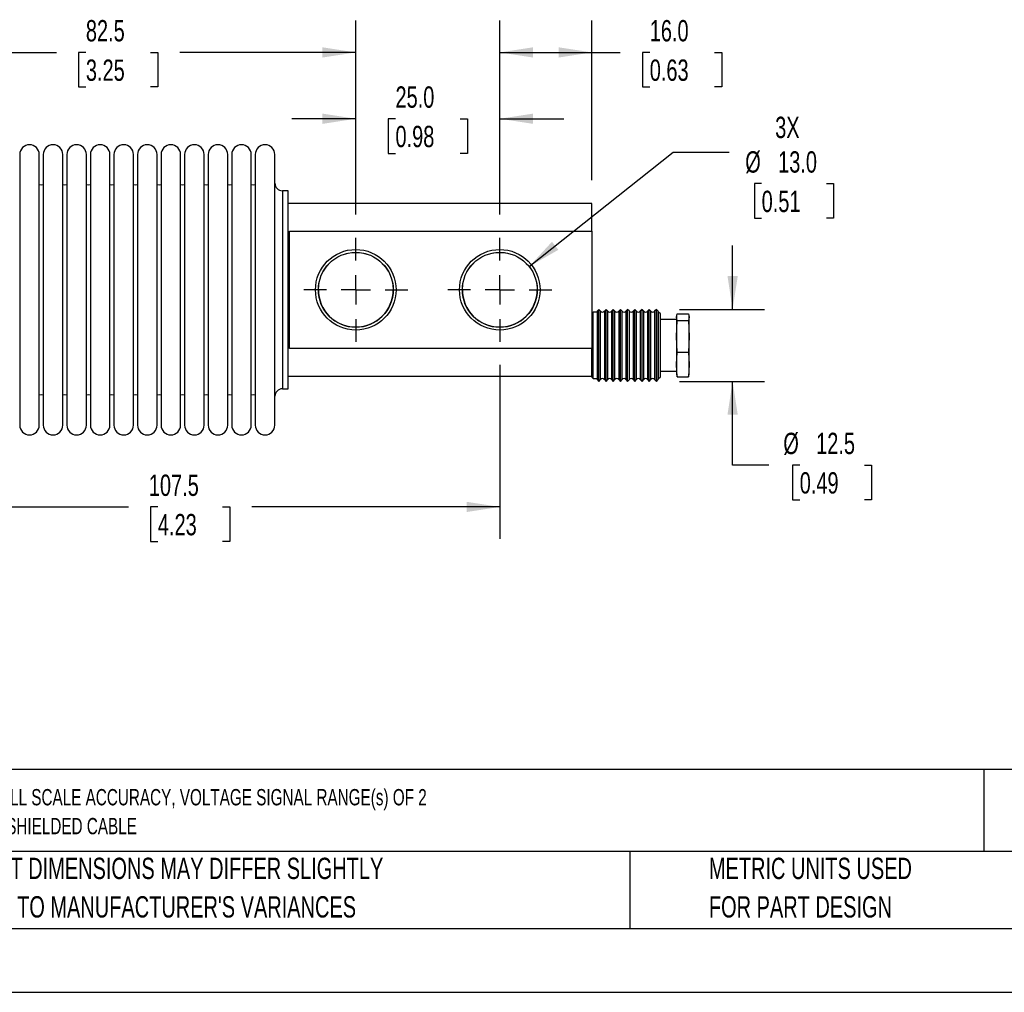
# Model space of a CAD drawing. Header units: millimetres. Extents: x 0 to 489, y 0 to 378.
# Tile 2 of 5: x 105 to 276, y 0 to 169. Entities that reach past the tile are written whole.
import ezdxf

# ---------------------------------------------------------------- set-up
doc = ezdxf.new("R2010")
doc.units = ezdxf.units.MM
doc.header["$LTSCALE"] = 1.75
doc.linetypes.add('CENTERX2', pattern=[20.32, 12.7, -2.54, 2.54, -2.54])
doc.layers.add('CENTER', color=40, linetype='CENTERX2')
doc.layers.add('DIMENSIONS', color=140, linetype='Continuous', lineweight=25)
doc.layers.add('TEXT', color=140, linetype='Continuous', lineweight=25)
doc.styles.add('SLDTEXTSTYLE0', font='TXT', dxfattribs={"width": 0.7})
doc.dimstyles.new('SLDDIMSTYLE0', dxfattribs={"dimtxt": 3.776514, "dimasz": 5.7785, "dimexe": 0, "dimexo": 0.0625, "dimgap": 0.944128, "dimtad": 0, "dimtih": 1, "dimtoh": 1, "dimdec": 1, "dimrnd": 1e-09, "dimzin": 4, "dimdsep": 46, "dimtxsty": 'SLDTEXTSTYLE0', "dimsah": 1, "dimcen": 0, "dimadec": 0, "dimazin": 1, "dimtfac": 1, "dimtdec": 1, "dimtofl": 0, "dimtmove": 0, "dimatfit": 3, "dimfxl": 0, "dimfrac": 2, "dimtolj": 1, "dimtzin": 12, "dimarcsym": 0})
doc.dimstyles.new('SLDDIMSTYLE1', dxfattribs={"dimtxt": 3.776514, "dimasz": 5.7785, "dimexe": 0, "dimexo": 0.0625, "dimgap": 0.944128, "dimtad": 0, "dimtih": 1, "dimtoh": 1, "dimdec": 1, "dimrnd": 1e-09, "dimzin": 4, "dimdsep": 46, "dimtxsty": 'SLDTEXTSTYLE0', "dimsah": 1, "dimcen": 0.09, "dimadec": 0, "dimazin": 1, "dimtfac": 1, "dimtdec": 1, "dimtofl": 0, "dimtmove": 0, "dimatfit": 3, "dimfxl": 0, "dimfrac": 2, "dimtolj": 1, "dimtzin": 12, "dimarcsym": 0})
doc.dimstyles.new('SLDDIMSTYLE2', dxfattribs={"dimtxt": 3.776514, "dimasz": 5.7785, "dimexe": 0, "dimexo": 0.0625, "dimgap": 0.944128, "dimtad": 0, "dimtih": 1, "dimtoh": 1, "dimdec": 1, "dimrnd": 1e-09, "dimzin": 4, "dimdsep": 46, "dimtxsty": 'SLDTEXTSTYLE0', "dimsah": 1, "dimcen": 0.09, "dimadec": 0, "dimazin": 1, "dimtfac": 1, "dimtdec": 1, "dimtmove": 0, "dimatfit": 0, "dimfxl": 0, "dimfrac": 2, "dimtolj": 1, "dimtzin": 12, "dimarcsym": 0})
doc.dimstyles.new('SLDDIMSTYLE3', dxfattribs={"dimtxt": 3.776514, "dimasz": 5.7785, "dimexe": 0, "dimexo": 0.0625, "dimgap": 0.944128, "dimtad": 0, "dimtih": 1, "dimtoh": 1, "dimdec": 1, "dimrnd": 1e-09, "dimzin": 12, "dimdsep": 46, "dimtxsty": 'SLDTEXTSTYLE0', "dimsah": 1, "dimcen": 0.09, "dimadec": 0, "dimazin": 3, "dimtfac": 1, "dimtdec": 1, "dimtofl": 0, "dimtmove": 0, "dimatfit": 3, "dimfxl": 0, "dimfrac": 2, "dimtolj": 1, "dimtzin": 12, "dimarcsym": 0})
doc.dimstyles.new('SLDDIMSTYLE4', dxfattribs={"dimtxt": 3.776514, "dimasz": 5.7785, "dimexe": 0, "dimexo": 0.0625, "dimgap": 0.944128, "dimtad": 0, "dimtih": 1, "dimtoh": 1, "dimdec": 1, "dimrnd": 1e-09, "dimzin": 12, "dimdsep": 46, "dimtxsty": 'SLDTEXTSTYLE0', "dimsah": 1, "dimcen": 0.09, "dimadec": 0, "dimazin": 3, "dimtfac": 1, "dimtdec": 1, "dimtmove": 0, "dimatfit": 0, "dimfxl": 0, "dimfrac": 2, "dimtolj": 1, "dimtzin": 12, "dimarcsym": 0})

# ---------------------------------------------------------------- blocks, each defined once
blk = doc.blocks.new('SW_NOTE_0')
at = {"layer": 'TEXT', "color": 0, "linetype": 'CENTERX2', "lineweight": 18, "attachment_point": 1, "style": 'SLDTEXTSTYLE0'}
for s, insert, char_height in [('LAUMAS BENDING BEAM LOAD CELL, 330 LB/150 KG, +/- 0.017% OF FULL SCALE ACCURACY, VOLTAGE SIGNAL RANGE(s) OF 2', (0, 3.65), 2.83239), ('MV/V, 3-15 VDC, STAINLESS STEEL, IP68, 9.8FT/3M INTEGRAL 4-WIRE SHIELDED CABLE', (0, -1.37), 2.8324)]:
    blk.add_mtext(s, dxfattribs=dict(at, insert=insert, char_height=char_height))
blk = doc.blocks.new('SW_NOTE_0_3')
at = {"layer": 'TEXT', "color": 0, "linetype": 'CENTERX2', "lineweight": 18, "char_height": 3.7042, "attachment_point": 1, "style": 'SLDTEXTSTYLE0'}
for s, insert in [('PART DIMENSIONS MAY DIFFER SLIGHTLY', (0, 4.77)), ("DUE TO MANUFACTURER'S VARIANCES", (0, -1.91))]:
    blk.add_mtext(s, dxfattribs=dict(at, insert=insert))
blk = doc.blocks.new('SW_NOTE_0_6')
at = {"layer": 'TEXT', "color": 0, "linetype": 'CENTERX2', "lineweight": 18, "char_height": 3.7042, "attachment_point": 1, "style": 'SLDTEXTSTYLE0'}
for s, insert in [('METRIC UNITS USED', (0, 4.77)), ('FOR PART DESIGN', (0, -1.91))]:
    blk.add_mtext(s, dxfattribs=dict(at, insert=insert))
blk = doc.blocks.new('_D')
at = {"layer": 'DIMENSIONS'}
for p, q in [((193.63, 126.06), (218.65, 145.94)), ((218.65, 145.94), (228.37, 145.94)), ((234, 140.46), (232.74, 140.46)), ((232.74, 140.46), (232.74, 134.46)), ((245.23, 140.46), (246.49, 140.46)), ((246.49, 140.46), (246.49, 134.46)), ((232.74, 134.46), (234, 134.46)), ((246.49, 134.46), (245.23, 134.46))]:
    blk.add_line(p, q, dxfattribs=at)
blk.add_solid([(193.63, 126.06), (198.71, 128.96), (197.6, 130.36)], dxfattribs=at)
at = {"layer": 'DIMENSIONS', "char_height": 3.704, "attachment_point": 1, "style": 'SLDTEXTSTYLE0'}
for s, insert in [('3X', (236.35, 152.08)), ('%%c', (231.15, 146.08)), ('13.0', (236.86, 146.08)), ('0.51', (234, 139.23))]:
    blk.add_mtext(s, dxfattribs=dict(at, insert=insert))
blk = doc.blocks.new('_D_1')
at = {"layer": 'DIMENSIONS'}
for p, q in [((188.54, 135.09), (188.54, 168.81)), ((204.54, 141.05), (204.54, 168.81)), ((188.54, 163.25), (204.54, 163.25)), ((204.54, 163.25), (209.46, 163.25)), ((214.57, 163.25), (213.31, 163.25)), ((213.31, 163.25), (213.31, 157.25)), ((225.8, 163.25), (227.06, 163.25)), ((227.06, 163.25), (227.06, 157.25)), ((213.31, 157.25), (214.57, 157.25)), ((227.06, 157.25), (225.8, 157.25))]:
    blk.add_line(p, q, dxfattribs=at)
for points in [[(188.54, 163.25), (194.32, 162.36), (194.32, 164.14)], [(204.54, 163.25), (198.76, 164.14), (198.76, 162.36)]]:
    blk.add_solid(points, dxfattribs=at)
at = {"layer": 'DIMENSIONS', "char_height": 3.704, "attachment_point": 1, "style": 'SLDTEXTSTYLE0'}
for s, insert in [('16.0', (214.57, 168.87)), ('0.63', (214.57, 162.02))]:
    blk.add_mtext(s, dxfattribs=dict(at, insert=insert))
blk = doc.blocks.new('_D_2')
at = {"layer": 'DIMENSIONS'}
for p, q in [((163.54, 135.09), (163.54, 157.28)), ((188.54, 135.09), (188.54, 157.28)), ((163.54, 151.73), (152.43, 151.73)), ((170.43, 151.73), (169.16, 151.73)), ((169.16, 151.73), (169.16, 145.72)), ((181.65, 151.73), (182.92, 151.73)), ((182.92, 151.73), (182.92, 145.72)), ((188.54, 151.73), (199.65, 151.73)), ((169.16, 145.72), (170.43, 145.72)), ((182.92, 145.72), (181.65, 145.72))]:
    blk.add_line(p, q, dxfattribs=at)
for points in [[(163.54, 151.73), (157.76, 152.62), (157.76, 150.84)], [(188.54, 151.73), (194.32, 150.84), (194.32, 152.62)]]:
    blk.add_solid(points, dxfattribs=at)
at = {"layer": 'DIMENSIONS', "char_height": 3.704, "attachment_point": 1, "style": 'SLDTEXTSTYLE0'}
for s, insert in [('25.0', (170.43, 157.35)), ('0.98', (170.43, 150.5))]:
    blk.add_mtext(s, dxfattribs=dict(at, insert=insert))
blk = doc.blocks.new('_D_4')
at = {"layer": 'DIMENSIONS'}
for p, q in [((81.04, 134.35), (81.04, 168.81)), ((163.54, 135.09), (163.54, 168.81)), ((81.04, 163.25), (111.56, 163.25)), ((116.68, 163.25), (115.41, 163.25)), ((115.41, 163.25), (115.41, 157.25)), ((127.9, 163.25), (129.17, 163.25)), ((129.17, 163.25), (129.17, 157.25)), ((163.54, 163.25), (133.02, 163.25)), ((115.41, 157.25), (116.68, 157.25)), ((129.17, 157.25), (127.9, 157.25))]:
    blk.add_line(p, q, dxfattribs=at)
for points in [[(81.04, 163.25), (86.82, 162.36), (86.82, 164.14)], [(163.54, 163.25), (157.76, 164.14), (157.76, 162.36)]]:
    blk.add_solid(points, dxfattribs=at)
at = {"layer": 'DIMENSIONS', "char_height": 3.704, "attachment_point": 1, "style": 'SLDTEXTSTYLE0'}
for s, insert in [('82.5', (116.68, 168.87)), ('3.25', (116.68, 162.02))]:
    blk.add_mtext(s, dxfattribs=dict(at, insert=insert))
blk = doc.blocks.new('_D_5')
at = {"layer": 'DIMENSIONS'}
for p, q in [((81.04, 108.22), (81.04, 78.76)), ((188.54, 108.96), (188.54, 78.76)), ((81.04, 84.31), (124.06, 84.31)), ((129.18, 84.31), (127.91, 84.31)), ((127.91, 84.31), (127.91, 78.31)), ((140.4, 84.31), (141.67, 84.31)), ((141.67, 84.31), (141.67, 78.31)), ((188.54, 84.31), (145.52, 84.31)), ((127.91, 78.31), (129.18, 78.31)), ((141.67, 78.31), (140.4, 78.31))]:
    blk.add_line(p, q, dxfattribs=at)
for points in [[(81.04, 84.31), (86.82, 83.42), (86.82, 85.2)], [(188.54, 84.31), (182.76, 85.2), (182.76, 83.42)]]:
    blk.add_solid(points, dxfattribs=at)
at = {"layer": 'DIMENSIONS', "char_height": 3.704, "attachment_point": 1, "style": 'SLDTEXTSTYLE0'}
for s, insert in [('107.5', (127.61, 89.93)), ('4.23', (129.18, 83.09))]:
    blk.add_mtext(s, dxfattribs=dict(at, insert=insert))
blk = doc.blocks.new('_D_8')
at = {"layer": 'DIMENSIONS'}
for p, q in [((228.96, 118.62), (228.96, 129.74)), ((219.75, 118.62), (234.52, 118.62)), ((219.75, 106.12), (234.52, 106.12)), ((228.96, 91.57), (228.96, 106.12)), ((235.22, 91.57), (228.96, 91.57)), ((240.61, 91.57), (239.34, 91.57)), ((239.34, 91.57), (239.34, 85.56)), ((251.83, 91.57), (253.1, 91.57)), ((253.1, 91.57), (253.1, 85.56)), ((239.34, 85.56), (240.61, 85.56)), ((253.1, 85.56), (251.83, 85.56))]:
    blk.add_line(p, q, dxfattribs=at)
for points in [[(228.96, 118.62), (229.85, 124.4), (228.07, 124.4)], [(228.96, 106.12), (228.07, 100.35), (229.85, 100.35)]]:
    blk.add_solid(points, dxfattribs=at)
at = {"layer": 'DIMENSIONS', "char_height": 3.704, "attachment_point": 1, "style": 'SLDTEXTSTYLE0'}
for s, insert in [('%%c', (237.76, 97.19)), ('12.5', (243.46, 97.19)), ('0.49', (240.61, 90.34))]:
    blk.add_mtext(s, dxfattribs=dict(at, insert=insert))
blk = doc.blocks.new('SW_CENTERMARKSYMBOL_1')
at = {"layer": 'CENTER', "color": 0}
for p, q in [((0, 5.08), (0, 9.04)), ((0, 0), (0, 2.54)), ((-5.08, 0), (-9.04, 0)), ((0, 0), (-2.54, 0)), ((0, 0), (0, -2.54)), ((0, 0), (2.54, 0)), ((5.08, 0), (9.04, 0)), ((0, -5.08), (0, -9.04))]:
    blk.add_line(p, q, dxfattribs=at)
blk = doc.blocks.new('SW_CENTERMARKSYMBOL_2')
at = {"layer": 'CENTER', "color": 0}
for p, q in [((0, 5.08), (0, 9.04)), ((0, 0), (0, 2.54)), ((-5.08, 0), (-9.04, 0)), ((0, 0), (-2.54, 0)), ((0, 0), (0, -2.54)), ((0, 0), (2.54, 0)), ((5.08, 0), (9.04, 0)), ((0, -5.08), (0, -9.04))]:
    blk.add_line(p, q, dxfattribs=at)

msp = doc.modelspace()

# ---------------------------------------------------------------- linework, layer by layer
for p, q in [((151.79, 139.22), (150.79, 139.22)), ((204.54, 137.02), (151.79, 137.02)), ((204.54, 132.22), (204.54, 137.02)), ((152.04, 132.22), (204.54, 132.22)), ((204.54, 132.22), (204.54, 111.82)), ((204.74, 118.12), (204.54, 117.92)), ((205.44, 118.12), (204.74, 118.12)), ((204.74, 111.19), (204.74, 118.12)), ((205.74, 118.62), (205.44, 118.32)), ((205.44, 118.32), (205.44, 106.42)), ((206.04, 118.32), (205.74, 118.62)), ((205.74, 111.09), (205.74, 118.62)), ((206.04, 106.42), (206.04, 118.32)), ((206.99, 118.62), (206.69, 118.32)), ((206.69, 118.32), (206.69, 106.42)), ((207.29, 118.32), (206.99, 118.62)), ((206.99, 111.09), (206.99, 118.62)), ((207.29, 106.42), (207.29, 118.32)), ((208.24, 118.62), (207.94, 118.32)), ((207.94, 118.32), (207.94, 106.42)), ((208.54, 118.32), (208.24, 118.62)), ((208.24, 111.09), (208.24, 118.62)), ((208.54, 106.42), (208.54, 118.32)), ((209.48, 118.62), (209.18, 118.32)), ((209.18, 118.32), (209.18, 106.42)), ((209.78, 118.32), (209.48, 118.62)), ((209.48, 111.09), (209.48, 118.62)), ((209.78, 106.42), (209.78, 118.32)), ((210.73, 118.62), (210.43, 118.32)), ((210.43, 118.32), (210.43, 106.42)), ((211.03, 118.32), (210.73, 118.62)), ((210.73, 111.09), (210.73, 118.62)), ((211.03, 106.42), (211.03, 118.32)), ((211.98, 118.62), (211.68, 118.32)), ((211.68, 118.32), (211.68, 106.42)), ((212.28, 118.32), (211.98, 118.62)), ((211.98, 111.09), (211.98, 118.62)), ((212.28, 106.42), (212.28, 118.32)), ((213.23, 118.62), (212.93, 118.32)), ((212.93, 118.32), (212.93, 106.42)), ((213.53, 118.32), (213.23, 118.62)), ((213.23, 111.09), (213.23, 118.62)), ((213.53, 106.42), (213.53, 118.32)), ((214.47, 118.62), (214.17, 118.32)), ((214.17, 118.32), (214.17, 106.42)), ((214.77, 118.32), (214.47, 118.62)), ((214.47, 111.09), (214.47, 118.62)), ((214.77, 106.42), (214.77, 118.32)), ((215.72, 118.62), (215.42, 118.32)), ((215.42, 118.32), (215.42, 106.42)), ((216.02, 118.32), (215.72, 118.62)), ((215.72, 111.09), (215.72, 118.62)), ((216.02, 112.37), (216.02, 118.32)), ((216.12, 118.12), (216.02, 118.12)), ((216.42, 117.82), (216.12, 118.12)), ((216.12, 106.62), (216.12, 118.12)), ((216.42, 112.37), (216.42, 117.82)), ((219.22, 116.87), (216.42, 116.87)), ((219.22, 117.27), (219.36, 117.86)), ((219.24, 117.49), (219.22, 117.37)), ((219.22, 117.37), (219.22, 117.27)), ((219.36, 116.67), (219.22, 117.27)), ((219.22, 117.27), (219.22, 113.93)), ((219.22, 113.93), (219.36, 116.67)), ((219.36, 117.86), (221.28, 117.86)), ((219.36, 116.67), (221.28, 116.67)), ((221.42, 117.27), (221.28, 116.67)), ((221.28, 116.67), (221.42, 113.93)), ((221.42, 117.37), (221.4, 117.48)), ((221.42, 117.27), (221.42, 117.37)), ((221.42, 113.93), (221.42, 117.27)), ((219.36, 111.19), (219.22, 113.93)), ((219.22, 113.93), (219.22, 109.04)), ((221.42, 113.93), (221.28, 111.19)), ((221.42, 109.04), (221.42, 113.93)), ((204.54, 111.82), (152.04, 111.82)), ((204.54, 107.14), (204.54, 111.82)), ((204.74, 106.62), (204.74, 111.19)), ((216.02, 106.42), (216.02, 112.37)), ((216.42, 106.92), (216.42, 112.37)), ((219.22, 109.04), (219.36, 111.19)), ((219.36, 111.19), (221.28, 111.19)), ((221.28, 111.19), (221.42, 109.04)), ((205.74, 106.12), (205.74, 111.09)), ((206.99, 106.12), (206.99, 111.09)), ((208.24, 106.12), (208.24, 111.09)), ((209.48, 106.12), (209.48, 111.09)), ((210.73, 106.12), (210.73, 111.09)), ((211.98, 106.12), (211.98, 111.09)), ((213.23, 106.12), (213.23, 111.09)), ((214.47, 106.12), (214.47, 111.09)), ((215.72, 106.12), (215.72, 111.09)), ((216.42, 107.87), (219.22, 107.87)), ((219.36, 106.89), (219.22, 109.04)), ((219.22, 109.04), (219.22, 107.37)), ((221.42, 109.04), (221.28, 106.89)), ((221.42, 107.37), (221.42, 109.04)), ((151.79, 107.02), (204.54, 107.02)), ((204.54, 107.14), (204.54, 106.82)), ((204.54, 106.82), (204.74, 106.62)), ((204.74, 106.62), (205.44, 106.62)), ((205.44, 106.42), (205.74, 106.12)), ((205.74, 106.12), (206.04, 106.42)), ((206.69, 106.42), (206.99, 106.12)), ((206.99, 106.12), (207.29, 106.42)), ((207.94, 106.42), (208.24, 106.12)), ((208.24, 106.12), (208.54, 106.42)), ((209.18, 106.42), (209.48, 106.12)), ((209.48, 106.12), (209.78, 106.42)), ((210.43, 106.42), (210.73, 106.12)), ((210.73, 106.12), (211.03, 106.42)), ((211.68, 106.42), (211.98, 106.12)), ((211.98, 106.12), (212.28, 106.42)), ((212.93, 106.42), (213.23, 106.12)), ((213.23, 106.12), (213.53, 106.42)), ((214.17, 106.42), (214.47, 106.12)), ((214.47, 106.12), (214.77, 106.42)), ((215.42, 106.42), (215.72, 106.12)), ((215.72, 106.12), (216.02, 106.42)), ((216.02, 106.62), (216.12, 106.62)), ((216.12, 106.62), (216.42, 106.92)), ((219.22, 107.37), (219.24, 107.26)), ((219.27, 107.26), (219.36, 106.89)), ((219.36, 106.89), (221.28, 106.89)), ((221.28, 106.89), (221.37, 107.26)), ((221.4, 107.26), (221.42, 107.37)), ((150.79, 104.82), (151.79, 104.82))]:
    msp.add_line(p, q)
at = {"color": 7, "linetype": 'Continuous'}
msp.add_line((488.95, 0), (0, 0), dxfattribs=at)
at = {"flags": 128}
for points in [[(105.19, 145.52), (105.19, 145.46), (105.19, 145.28), (105.19, 144.99), (105.19, 144.57), (105.19, 144.04), (105.19, 143.4), (105.19, 142.65), (105.19, 141.79), (105.19, 140.84), (105.19, 139.78), (105.19, 138.64), (105.19, 137.41), (105.19, 136.11), (105.19, 134.73), (105.19, 133.29), (105.19, 131.79), (105.19, 130.24), (105.19, 128.64), (105.19, 127.02), (105.19, 125.37), (105.19, 123.7), (105.19, 122.02), (105.19, 120.35), (105.19, 118.68), (105.19, 117.03), (105.19, 115.4), (105.19, 113.81), (105.19, 112.26), (105.19, 110.76), (105.19, 109.32), (105.19, 107.94), (105.19, 106.63), (105.19, 105.41), (105.19, 104.26), (105.19, 103.21), (105.19, 102.25), (105.19, 101.4), (105.19, 100.65), (105.19, 100.01), (105.19, 99.48), (105.19, 99.06), (105.19, 98.76), (105.19, 98.58), (105.19, 98.52)], [(108.59, 98.52), (108.59, 98.58), (108.59, 98.76), (108.59, 99.06), (108.59, 99.48), (108.59, 100.01), (108.59, 100.65), (108.59, 101.4), (108.59, 102.25), (108.59, 103.21), (108.59, 104.26), (108.59, 105.41), (108.59, 106.63), (108.59, 107.94), (108.59, 109.32), (108.59, 110.76), (108.59, 112.26), (108.59, 113.81), (108.59, 115.4), (108.59, 117.03), (108.59, 118.68), (108.59, 120.35), (108.59, 122.02), (108.59, 123.7), (108.59, 125.37), (108.59, 127.02), (108.59, 128.64), (108.59, 130.24), (108.59, 131.79), (108.59, 133.29), (108.59, 134.73), (108.59, 136.11), (108.59, 137.41), (108.59, 138.64), (108.59, 139.78), (108.59, 140.84), (108.59, 141.79), (108.59, 142.65), (108.59, 143.4), (108.59, 144.04), (108.59, 144.57), (108.59, 144.99), (108.59, 145.28), (108.59, 145.46), (108.59, 145.52)], [(109.28, 145.52), (109.28, 145.46), (109.28, 145.28), (109.28, 144.99), (109.28, 144.57), (109.28, 144.04), (109.28, 143.4), (109.28, 142.65), (109.28, 141.79), (109.28, 140.84), (109.28, 139.78), (109.28, 138.64), (109.28, 137.41), (109.28, 136.11), (109.28, 134.73), (109.28, 133.29), (109.28, 131.79), (109.28, 130.24), (109.28, 128.64), (109.28, 127.02), (109.28, 125.37), (109.28, 123.7), (109.28, 122.02), (109.28, 120.35), (109.28, 118.68), (109.28, 117.03), (109.28, 115.4), (109.28, 113.81), (109.28, 112.26), (109.28, 110.76), (109.28, 109.32), (109.28, 107.94), (109.28, 106.63), (109.28, 105.41), (109.28, 104.26), (109.28, 103.21), (109.28, 102.25), (109.28, 101.4), (109.28, 100.65), (109.28, 100.01), (109.28, 99.48), (109.28, 99.06), (109.28, 98.76), (109.28, 98.58), (109.28, 98.52)], [(112.68, 98.52), (112.68, 98.58), (112.68, 98.76), (112.68, 99.06), (112.68, 99.48), (112.68, 100.01), (112.68, 100.65), (112.68, 101.4), (112.68, 102.25), (112.68, 103.21), (112.68, 104.26), (112.68, 105.41), (112.68, 106.63), (112.68, 107.94), (112.68, 109.32), (112.68, 110.76), (112.68, 112.26), (112.68, 113.81), (112.68, 115.4), (112.68, 117.03), (112.68, 118.68), (112.68, 120.35), (112.68, 122.02), (112.68, 123.7), (112.68, 125.37), (112.68, 127.02), (112.68, 128.64), (112.68, 130.24), (112.68, 131.79), (112.68, 133.29), (112.68, 134.73), (112.68, 136.11), (112.68, 137.41), (112.68, 138.64), (112.68, 139.78), (112.68, 140.84), (112.68, 141.79), (112.68, 142.65), (112.68, 143.4), (112.68, 144.04), (112.68, 144.57), (112.68, 144.99), (112.68, 145.28), (112.68, 145.46), (112.68, 145.52)], [(113.37, 145.52), (113.37, 145.46), (113.37, 145.28), (113.37, 144.99), (113.37, 144.57), (113.37, 144.04), (113.37, 143.4), (113.37, 142.65), (113.37, 141.79), (113.37, 140.84), (113.37, 139.78), (113.37, 138.64), (113.37, 137.41), (113.37, 136.11), (113.37, 134.73), (113.37, 133.29), (113.37, 131.79), (113.37, 130.24), (113.37, 128.64), (113.37, 127.02), (113.37, 125.37), (113.37, 123.7), (113.37, 122.02), (113.37, 120.35), (113.37, 118.68), (113.37, 117.03), (113.37, 115.4), (113.37, 113.81), (113.37, 112.26), (113.37, 110.76), (113.37, 109.32), (113.37, 107.94), (113.37, 106.63), (113.37, 105.41), (113.37, 104.26), (113.37, 103.21), (113.37, 102.25), (113.37, 101.4), (113.37, 100.65), (113.37, 100.01), (113.37, 99.48), (113.37, 99.06), (113.37, 98.76), (113.37, 98.58), (113.37, 98.52)], [(116.77, 98.52), (116.77, 98.58), (116.77, 98.76), (116.77, 99.06), (116.77, 99.48), (116.77, 100.01), (116.77, 100.65), (116.77, 101.4), (116.77, 102.25), (116.77, 103.21), (116.77, 104.26), (116.77, 105.41), (116.77, 106.63), (116.77, 107.94), (116.77, 109.32), (116.77, 110.76), (116.77, 112.26), (116.77, 113.81), (116.77, 115.4), (116.77, 117.03), (116.77, 118.68), (116.77, 120.35), (116.77, 122.02), (116.77, 123.7), (116.77, 125.37), (116.77, 127.02), (116.77, 128.64), (116.77, 130.24), (116.77, 131.79), (116.77, 133.29), (116.77, 134.73), (116.77, 136.11), (116.77, 137.41), (116.77, 138.64), (116.77, 139.78), (116.77, 140.84), (116.77, 141.79), (116.77, 142.65), (116.77, 143.4), (116.77, 144.04), (116.77, 144.57), (116.77, 144.99), (116.77, 145.28), (116.77, 145.46), (116.77, 145.52)], [(117.46, 145.52), (117.46, 145.46), (117.46, 145.28), (117.46, 144.99), (117.46, 144.57), (117.46, 144.04), (117.46, 143.4), (117.46, 142.65), (117.46, 141.79), (117.46, 140.84), (117.46, 139.78), (117.46, 138.64), (117.46, 137.41), (117.46, 136.11), (117.46, 134.73), (117.46, 133.29), (117.46, 131.79), (117.46, 130.24), (117.46, 128.64), (117.46, 127.02), (117.46, 125.37), (117.46, 123.7), (117.46, 122.02), (117.46, 120.35), (117.46, 118.68), (117.46, 117.03), (117.46, 115.4), (117.46, 113.81), (117.46, 112.26), (117.46, 110.76), (117.46, 109.32), (117.46, 107.94), (117.46, 106.63), (117.46, 105.41), (117.46, 104.26), (117.46, 103.21), (117.46, 102.25), (117.46, 101.4), (117.46, 100.65), (117.46, 100.01), (117.46, 99.48), (117.46, 99.06), (117.46, 98.76), (117.46, 98.58), (117.46, 98.52)], [(120.86, 98.52), (120.86, 98.58), (120.86, 98.76), (120.86, 99.06), (120.86, 99.48), (120.86, 100.01), (120.86, 100.65), (120.86, 101.4), (120.86, 102.25), (120.86, 103.21), (120.86, 104.26), (120.86, 105.41), (120.86, 106.63), (120.86, 107.94), (120.86, 109.32), (120.86, 110.76), (120.86, 112.26), (120.86, 113.81), (120.86, 115.4), (120.86, 117.03), (120.86, 118.68), (120.86, 120.35), (120.86, 122.02), (120.86, 123.7), (120.86, 125.37), (120.86, 127.02), (120.86, 128.64), (120.86, 130.24), (120.86, 131.79), (120.86, 133.29), (120.86, 134.73), (120.86, 136.11), (120.86, 137.41), (120.86, 138.64), (120.86, 139.78), (120.86, 140.84), (120.86, 141.79), (120.86, 142.65), (120.86, 143.4), (120.86, 144.04), (120.86, 144.57), (120.86, 144.99), (120.86, 145.28), (120.86, 145.46), (120.86, 145.52)], [(121.55, 145.52), (121.55, 145.46), (121.55, 145.28), (121.55, 144.99), (121.55, 144.57), (121.55, 144.04), (121.55, 143.4), (121.55, 142.65), (121.55, 141.79), (121.55, 140.84), (121.55, 139.78), (121.55, 138.64), (121.55, 137.41), (121.55, 136.11), (121.55, 134.73), (121.55, 133.29), (121.55, 131.79), (121.55, 130.24), (121.55, 128.64), (121.55, 127.02), (121.55, 125.37), (121.55, 123.7), (121.55, 122.02), (121.55, 120.35), (121.55, 118.68), (121.55, 117.03), (121.55, 115.4), (121.55, 113.81), (121.55, 112.26), (121.55, 110.76), (121.55, 109.32), (121.55, 107.94), (121.55, 106.63), (121.55, 105.41), (121.55, 104.26), (121.55, 103.21), (121.55, 102.25), (121.55, 101.4), (121.55, 100.65), (121.55, 100.01), (121.55, 99.48), (121.55, 99.06), (121.55, 98.76), (121.55, 98.58), (121.55, 98.52)], [(124.95, 98.52), (124.95, 98.58), (124.95, 98.76), (124.95, 99.06), (124.95, 99.48), (124.95, 100.01), (124.95, 100.65), (124.95, 101.4), (124.95, 102.25), (124.95, 103.21), (124.95, 104.26), (124.95, 105.41), (124.95, 106.63), (124.95, 107.94), (124.95, 109.32), (124.95, 110.76), (124.95, 112.26), (124.95, 113.81), (124.95, 115.4), (124.95, 117.03), (124.95, 118.68), (124.95, 120.35), (124.95, 122.02), (124.95, 123.7), (124.95, 125.37), (124.95, 127.02), (124.95, 128.64), (124.95, 130.24), (124.95, 131.79), (124.95, 133.29), (124.95, 134.73), (124.95, 136.11), (124.95, 137.41), (124.95, 138.64), (124.95, 139.78), (124.95, 140.84), (124.95, 141.79), (124.95, 142.65), (124.95, 143.4), (124.95, 144.04), (124.95, 144.57), (124.95, 144.99), (124.95, 145.28), (124.95, 145.46), (124.95, 145.52)], [(125.64, 145.52), (125.64, 145.46), (125.64, 145.28), (125.64, 144.99), (125.64, 144.57), (125.64, 144.04), (125.64, 143.4), (125.64, 142.65), (125.64, 141.79), (125.64, 140.84), (125.64, 139.78), (125.64, 138.64), (125.64, 137.41), (125.64, 136.11), (125.64, 134.73), (125.64, 133.29), (125.64, 131.79), (125.64, 130.24), (125.64, 128.64), (125.64, 127.02), (125.64, 125.37), (125.64, 123.7), (125.64, 122.02), (125.64, 120.35), (125.64, 118.68), (125.64, 117.03), (125.64, 115.4), (125.64, 113.81), (125.64, 112.26), (125.64, 110.76), (125.64, 109.32), (125.64, 107.94), (125.64, 106.63), (125.64, 105.41), (125.64, 104.26), (125.64, 103.21), (125.64, 102.25), (125.64, 101.4), (125.64, 100.65), (125.64, 100.01), (125.64, 99.48), (125.64, 99.06), (125.64, 98.76), (125.64, 98.58), (125.64, 98.52)], [(129.04, 98.52), (129.04, 98.58), (129.04, 98.76), (129.04, 99.06), (129.04, 99.48), (129.04, 100.01), (129.04, 100.65), (129.04, 101.4), (129.04, 102.25), (129.04, 103.21), (129.04, 104.26), (129.04, 105.41), (129.04, 106.63), (129.04, 107.94), (129.04, 109.32), (129.04, 110.76), (129.04, 112.26), (129.04, 113.81), (129.04, 115.4), (129.04, 117.03), (129.04, 118.68), (129.04, 120.35), (129.04, 122.02), (129.04, 123.7), (129.04, 125.37), (129.04, 127.02), (129.04, 128.64), (129.04, 130.24), (129.04, 131.79), (129.04, 133.29), (129.04, 134.73), (129.04, 136.11), (129.04, 137.41), (129.04, 138.64), (129.04, 139.78), (129.04, 140.84), (129.04, 141.79), (129.04, 142.65), (129.04, 143.4), (129.04, 144.04), (129.04, 144.57), (129.04, 144.99), (129.04, 145.28), (129.04, 145.46), (129.04, 145.52)], [(129.73, 145.52), (129.73, 145.46), (129.73, 145.28), (129.73, 144.99), (129.73, 144.57), (129.73, 144.04), (129.73, 143.4), (129.73, 142.65), (129.73, 141.79), (129.73, 140.84), (129.73, 139.78), (129.73, 138.64), (129.73, 137.41), (129.73, 136.11), (129.73, 134.73), (129.73, 133.29), (129.73, 131.79), (129.73, 130.24), (129.73, 128.64), (129.73, 127.02), (129.73, 125.37), (129.73, 123.7), (129.73, 122.02), (129.73, 120.35), (129.73, 118.68), (129.73, 117.03), (129.73, 115.4), (129.73, 113.81), (129.73, 112.26), (129.73, 110.76), (129.73, 109.32), (129.73, 107.94), (129.73, 106.63), (129.73, 105.41), (129.73, 104.26), (129.73, 103.21), (129.73, 102.25), (129.73, 101.4), (129.73, 100.65), (129.73, 100.01), (129.73, 99.48), (129.73, 99.06), (129.73, 98.76), (129.73, 98.58), (129.73, 98.52)], [(133.13, 98.52), (133.13, 98.58), (133.13, 98.76), (133.13, 99.06), (133.13, 99.48), (133.13, 100.01), (133.13, 100.65), (133.13, 101.4), (133.13, 102.25), (133.13, 103.21), (133.13, 104.26), (133.13, 105.41), (133.13, 106.63), (133.13, 107.94), (133.13, 109.32), (133.13, 110.76), (133.13, 112.26), (133.13, 113.81), (133.13, 115.4), (133.13, 117.03), (133.13, 118.68), (133.13, 120.35), (133.13, 122.02), (133.13, 123.7), (133.13, 125.37), (133.13, 127.02), (133.13, 128.64), (133.13, 130.24), (133.13, 131.79), (133.13, 133.29), (133.13, 134.73), (133.13, 136.11), (133.13, 137.41), (133.13, 138.64), (133.13, 139.78), (133.13, 140.84), (133.13, 141.79), (133.13, 142.65), (133.13, 143.4), (133.13, 144.04), (133.13, 144.57), (133.13, 144.99), (133.13, 145.28), (133.13, 145.46), (133.13, 145.52)], [(133.82, 145.52), (133.82, 145.46), (133.82, 145.28), (133.82, 144.99), (133.82, 144.57), (133.82, 144.04), (133.82, 143.4), (133.82, 142.65), (133.82, 141.79), (133.82, 140.84), (133.82, 139.78), (133.82, 138.64), (133.82, 137.41), (133.82, 136.11), (133.82, 134.73), (133.82, 133.29), (133.82, 131.79), (133.82, 130.24), (133.82, 128.64), (133.82, 127.02), (133.82, 125.37), (133.82, 123.7), (133.82, 122.02), (133.82, 120.35), (133.82, 118.68), (133.82, 117.03), (133.82, 115.4), (133.82, 113.81), (133.82, 112.26), (133.82, 110.76), (133.82, 109.32), (133.82, 107.94), (133.82, 106.63), (133.82, 105.41), (133.82, 104.26), (133.82, 103.21), (133.82, 102.25), (133.82, 101.4), (133.82, 100.65), (133.82, 100.01), (133.82, 99.48), (133.82, 99.06), (133.82, 98.76), (133.82, 98.58), (133.82, 98.52)], [(137.22, 98.52), (137.22, 98.58), (137.22, 98.76), (137.22, 99.06), (137.22, 99.48), (137.22, 100.01), (137.22, 100.65), (137.22, 101.4), (137.22, 102.25), (137.22, 103.21), (137.22, 104.26), (137.22, 105.41), (137.22, 106.63), (137.22, 107.94), (137.22, 109.32), (137.22, 110.76), (137.22, 112.26), (137.22, 113.81), (137.22, 115.4), (137.22, 117.03), (137.22, 118.68), (137.22, 120.35), (137.22, 122.02), (137.22, 123.7), (137.22, 125.37), (137.22, 127.02), (137.22, 128.64), (137.22, 130.24), (137.22, 131.79), (137.22, 133.29), (137.22, 134.73), (137.22, 136.11), (137.22, 137.41), (137.22, 138.64), (137.22, 139.78), (137.22, 140.84), (137.22, 141.79), (137.22, 142.65), (137.22, 143.4), (137.22, 144.04), (137.22, 144.57), (137.22, 144.99), (137.22, 145.28), (137.22, 145.46), (137.22, 145.52)], [(137.91, 145.52), (137.91, 145.46), (137.91, 145.28), (137.91, 144.99), (137.91, 144.57), (137.91, 144.04), (137.91, 143.4), (137.91, 142.65), (137.91, 141.79), (137.91, 140.84), (137.91, 139.78), (137.91, 138.64), (137.91, 137.41), (137.91, 136.11), (137.91, 134.73), (137.91, 133.29), (137.91, 131.79), (137.91, 130.24), (137.91, 128.64), (137.91, 127.02), (137.91, 125.37), (137.91, 123.7), (137.91, 122.02), (137.91, 120.35), (137.91, 118.68), (137.91, 117.03), (137.91, 115.4), (137.91, 113.81), (137.91, 112.26), (137.91, 110.76), (137.91, 109.32), (137.91, 107.94), (137.91, 106.63), (137.91, 105.41), (137.91, 104.26), (137.91, 103.21), (137.91, 102.25), (137.91, 101.4), (137.91, 100.65), (137.91, 100.01), (137.91, 99.48), (137.91, 99.06), (137.91, 98.76), (137.91, 98.58), (137.91, 98.52)], [(141.31, 98.52), (141.31, 98.58), (141.31, 98.76), (141.31, 99.06), (141.31, 99.48), (141.31, 100.01), (141.31, 100.65), (141.31, 101.4), (141.31, 102.25), (141.31, 103.21), (141.31, 104.26), (141.31, 105.41), (141.31, 106.63), (141.31, 107.94), (141.31, 109.32), (141.31, 110.76), (141.31, 112.26), (141.31, 113.81), (141.31, 115.4), (141.31, 117.03), (141.31, 118.68), (141.31, 120.35), (141.31, 122.02), (141.31, 123.7), (141.31, 125.37), (141.31, 127.02), (141.31, 128.64), (141.31, 130.24), (141.31, 131.79), (141.31, 133.29), (141.31, 134.73), (141.31, 136.11), (141.31, 137.41), (141.31, 138.64), (141.31, 139.78), (141.31, 140.84), (141.31, 141.79), (141.31, 142.65), (141.31, 143.4), (141.31, 144.04), (141.31, 144.57), (141.31, 144.99), (141.31, 145.28), (141.31, 145.46), (141.31, 145.52)], [(142, 145.52), (142, 145.46), (142, 145.28), (142, 144.99), (142, 144.57), (142, 144.04), (142, 143.4), (142, 142.65), (142, 141.79), (142, 140.84), (142, 139.78), (142, 138.64), (142, 137.41), (142, 136.11), (142, 134.73), (142, 133.29), (142, 131.79), (142, 130.24), (142, 128.64), (142, 127.02), (142, 125.37), (142, 123.7), (142, 122.02), (142, 120.35), (142, 118.68), (142, 117.03), (142, 115.4), (142, 113.81), (142, 112.26), (142, 110.76), (142, 109.32), (142, 107.94), (142, 106.63), (142, 105.41), (142, 104.26), (142, 103.21), (142, 102.25), (142, 101.4), (142, 100.65), (142, 100.01), (142, 99.48), (142, 99.06), (142, 98.76), (142, 98.58), (142, 98.52)], [(145.4, 98.52), (145.4, 98.58), (145.4, 98.76), (145.4, 99.06), (145.4, 99.48), (145.4, 100.01), (145.4, 100.65), (145.4, 101.4), (145.4, 102.25), (145.4, 103.21), (145.4, 104.26), (145.4, 105.41), (145.4, 106.63), (145.4, 107.94), (145.4, 109.32), (145.4, 110.76), (145.4, 112.26), (145.4, 113.81), (145.4, 115.4), (145.4, 117.03), (145.4, 118.68), (145.4, 120.35), (145.4, 122.02), (145.4, 123.7), (145.4, 125.37), (145.4, 127.02), (145.4, 128.64), (145.4, 130.24), (145.4, 131.79), (145.4, 133.29), (145.4, 134.73), (145.4, 136.11), (145.4, 137.41), (145.4, 138.64), (145.4, 139.78), (145.4, 140.84), (145.4, 141.79), (145.4, 142.65), (145.4, 143.4), (145.4, 144.04), (145.4, 144.57), (145.4, 144.99), (145.4, 145.28), (145.4, 145.46), (145.4, 145.52)], [(146.09, 145.52), (146.09, 145.46), (146.09, 145.28), (146.09, 144.99), (146.09, 144.57), (146.09, 144.04), (146.09, 143.4), (146.09, 142.65), (146.09, 141.79), (146.09, 140.84), (146.09, 139.78), (146.09, 138.64), (146.09, 137.41), (146.09, 136.11), (146.09, 134.73), (146.09, 133.29), (146.09, 131.79), (146.09, 130.24), (146.09, 128.64), (146.09, 127.02), (146.09, 125.37), (146.09, 123.7), (146.09, 122.02), (146.09, 120.35), (146.09, 118.68), (146.09, 117.03), (146.09, 115.4), (146.09, 113.81), (146.09, 112.26), (146.09, 110.76), (146.09, 109.32), (146.09, 107.94), (146.09, 106.63), (146.09, 105.41), (146.09, 104.26), (146.09, 103.21), (146.09, 102.25), (146.09, 101.4), (146.09, 100.65), (146.09, 100.01), (146.09, 99.48), (146.09, 99.06), (146.09, 98.76), (146.09, 98.58), (146.09, 98.52)], [(149.49, 114.67), (149.49, 116.74), (149.49, 118.85), (149.49, 121.12), (149.49, 123.4), (149.49, 125.76), (149.49, 128.08), (149.49, 130.39), (149.49, 132.6), (149.49, 134.71), (149.49, 136.68), (149.49, 137.88), (149.49, 139.01), (149.49, 140.07), (149.49, 141.44), (149.49, 142.63), (149.49, 143.58), (149.49, 144.34), (149.49, 144.92), (149.49, 145.31), (149.49, 145.51), (149.49, 145.5)], [(109.28, 140.27), (108.94, 140.22), (108.59, 140.27)], [(113.37, 140.27), (113.03, 140.22), (112.68, 140.27)], [(117.46, 140.27), (117.12, 140.22), (116.77, 140.27)], [(121.55, 140.27), (121.21, 140.22), (120.86, 140.27)], [(125.64, 140.27), (125.3, 140.22), (124.95, 140.27)], [(129.73, 140.27), (129.39, 140.22), (129.04, 140.27)], [(133.82, 140.27), (133.48, 140.22), (133.13, 140.27)], [(137.91, 140.27), (137.57, 140.22), (137.22, 140.27)], [(142, 140.27), (141.66, 140.22), (141.31, 140.27)], [(146.09, 140.27), (145.75, 140.22), (145.4, 140.27)], [(150.79, 139.22), (150.79, 139.16), (150.79, 138.99), (150.79, 138.7), (150.79, 138.29), (150.79, 137.77), (150.79, 137.15), (150.79, 136.42), (150.79, 135.6), (150.79, 134.68), (150.79, 133.67), (150.79, 132.59), (150.79, 131.43), (150.79, 130.21), (150.79, 128.93), (150.79, 127.61), (150.79, 126.25), (150.79, 124.85), (150.79, 123.44), (150.79, 122.02), (150.79, 120.6), (150.79, 119.19), (150.79, 117.8), (150.79, 116.44), (150.79, 115.11), (150.79, 113.84), (150.79, 112.62), (150.79, 111.46), (150.79, 110.37), (150.79, 109.37), (150.79, 108.45), (150.79, 107.62), (150.79, 106.9), (150.79, 106.27), (150.79, 105.76), (150.79, 105.35), (150.79, 105.06), (150.79, 104.88), (150.79, 104.82), (150.79, 104.82)], [(151.79, 104.82), (151.79, 104.88), (151.79, 105.06), (151.79, 105.35), (151.79, 105.76), (151.79, 106.27), (151.79, 106.9), (151.79, 107.62), (151.79, 108.45), (151.79, 109.37), (151.79, 110.37), (151.79, 111.46), (151.79, 112.62), (151.79, 113.84), (151.79, 115.11), (151.79, 116.44), (151.79, 117.8), (151.79, 119.19), (151.79, 120.6), (151.79, 122.02), (151.79, 123.44), (151.79, 124.85), (151.79, 126.25), (151.79, 127.61), (151.79, 128.93), (151.79, 130.21), (151.79, 131.43), (151.79, 132.59), (151.79, 133.67), (151.79, 134.68), (151.79, 135.6), (151.79, 136.42), (151.79, 137.15), (151.79, 137.77), (151.79, 138.29), (151.79, 138.7), (151.79, 138.99), (151.79, 139.16), (151.79, 139.22), (151.79, 139.22)], [(152.04, 111.82), (152.04, 112.83), (152.04, 113.91), (152.04, 115.04), (152.04, 116.24), (152.04, 117.48), (152.04, 118.75), (152.04, 120.05), (152.04, 121.36), (152.04, 122.68), (152.04, 123.99), (152.04, 125.29), (152.04, 126.57), (152.04, 127.8), (152.04, 129), (152.04, 130.14), (152.04, 131.21), (152.04, 132.22)], [(221.28, 117.86), (221.38, 117.56), (221.42, 117.27)], [(149.49, 98.55), (149.49, 98.56), (149.49, 98.82), (149.49, 99.32), (149.49, 100.06), (149.49, 101.04), (149.49, 102.24), (149.49, 103.65), (149.49, 104.68), (149.49, 105.79), (149.49, 106.97), (149.49, 108.79), (149.49, 110.73), (149.49, 112.66), (149.49, 114.67)], [(108.59, 103.78), (108.94, 103.82), (109.28, 103.78)], [(112.68, 103.78), (113.03, 103.82), (113.37, 103.78)], [(116.77, 103.78), (117.12, 103.82), (117.46, 103.78)], [(120.86, 103.78), (121.21, 103.82), (121.55, 103.78)], [(124.95, 103.78), (125.3, 103.82), (125.64, 103.78)], [(129.04, 103.78), (129.39, 103.82), (129.73, 103.78)], [(133.13, 103.78), (133.48, 103.82), (133.82, 103.78)], [(137.22, 103.78), (137.57, 103.82), (137.91, 103.78)], [(141.31, 103.78), (141.66, 103.82), (142, 103.78)], [(145.4, 103.78), (145.75, 103.82), (146.09, 103.78)]]:
    msp.add_lwpolyline(points, dxfattribs=at)
for centre, radius in [((163.54, 122.02), 7), ((163.54, 122.02), 6.5), ((188.54, 122.02), 7), ((188.54, 122.02), 6.5)]:
    msp.add_circle(centre, radius)
for centre, radius, start, end in [((106.89, 145.52), 1.7, 0, 180), ((110.98, 145.52), 1.7, 0, 180), ((115.07, 145.52), 1.7, 0, 180), ((119.16, 145.52), 1.7, 0, 180), ((123.25, 145.52), 1.7, 0, 180), ((127.34, 145.52), 1.7, 0, 180), ((131.43, 145.52), 1.7, 0, 180), ((135.52, 145.52), 1.7, 0, 180), ((139.61, 145.52), 1.7, 0, 180), ((143.7, 145.52), 1.7, 0, 180), ((147.79, 145.52), 1.7, 0, 180), ((150.79, 140.52), 1.3, 180, 270), ((163.54, 122.03), 6.5, 179.9996, 359.9996), ((188.54, 122.03), 6.5, 179.9996, 359.9996), ((206.36, 118.49), 0.362, 206.5843, 333.4157), ((207.61, 118.49), 0.362, 206.5843, 333.4157), ((208.86, 118.49), 0.362, 206.5843, 333.4157), ((210.11, 118.49), 0.362, 206.5843, 333.4157), ((211.35, 118.49), 0.362, 206.5843, 333.4157), ((212.6, 118.49), 0.362, 206.5843, 333.4157), ((213.85, 118.49), 0.362, 206.5843, 333.4157), ((215.1, 118.49), 0.362, 206.5843, 333.4157), ((206.36, 106.26), 0.362, 26.5843, 153.4157), ((207.61, 106.26), 0.362, 26.5843, 153.4157), ((208.86, 106.26), 0.362, 26.5843, 153.4157), ((210.11, 106.26), 0.362, 26.5843, 153.4157), ((211.35, 106.26), 0.362, 26.5843, 153.4157), ((212.6, 106.26), 0.362, 26.5843, 153.4157), ((213.85, 106.26), 0.362, 26.5843, 153.4157), ((215.1, 106.26), 0.362, 26.5843, 153.4157), ((150.79, 103.52), 1.3, 90, 180), ((106.89, 98.52), 1.7, 180, 0), ((110.98, 98.52), 1.7, 180, 0), ((115.07, 98.52), 1.7, 180, 0), ((119.16, 98.52), 1.7, 180, 0), ((123.25, 98.52), 1.7, 180, 0), ((127.34, 98.52), 1.7, 180, 0), ((131.43, 98.52), 1.7, 180, 0), ((135.52, 98.52), 1.7, 180, 0), ((139.61, 98.52), 1.7, 180, 0), ((143.7, 98.52), 1.7, 180, 0), ((147.79, 98.52), 1.7, 180, 0)]:
    msp.add_arc(centre, radius, start, end)
at = {"color": 179, "linetype": 'Continuous', "lineweight": 18}
for centre, start in [((163.54, 122.02), 359.9996), ((188.54, 122.02), 269.9996)]:
    msp.add_arc(centre, 6.5, start, 179.9996, dxfattribs=at)
at = {"layer": 'TEXT'}
for p, q in [((477.84, 38.72), (11.11, 38.72)), ((272.58, 38.72), (272.58, 24.45)), ((477.84, 24.45), (11.11, 24.45)), ((211.13, 24.45), (211.13, 11.11)), ((11.11, 11.11), (477.84, 11.11))]:
    msp.add_line(p, q, dxfattribs=at)

# ---------------------------------------------------------------- block references
at = {"layer": 'CENTER'}
for name, p in [('SW_CENTERMARKSYMBOL_1', (163.54, 122.02)), ('SW_CENTERMARKSYMBOL_2', (188.54, 122.02))]:
    msp.add_blockref(name, p, dxfattribs=at)
at = {"layer": 'TEXT', "linetype": 'CENTERX2', "lineweight": 18}
for name, p in [('SW_NOTE_0', (13.56, 31.66)), ('SW_NOTE_0_3', (96.46, 18.61)), ('SW_NOTE_0_6', (224.84, 18.61))]:
    msp.add_blockref(name, p, dxfattribs=at)

# ---------------------------------------------------------------- dimensions: what is measured, and where the dimension line sits
at = {"layer": 'DIMENSIONS'}
for base, p1, p2, dimstyle, picture, middle in [((81.04, 163.25), (163.54, 131.06), (81.04, 130.32), 'SLDDIMSTYLE3', '_D_4', (122.29, 163.25)), ((204.54, 163.25), (188.54, 131.06), (204.54, 137.02), 'SLDDIMSTYLE1', '_D_1', (220.18, 163.25)), ((188.54, 151.73), (163.54, 131.06), (188.54, 131.06), 'SLDDIMSTYLE2', '_D_2', (176.04, 151.73)), ((188.54, 84.31), (81.04, 112.24), (188.54, 112.98), 'SLDDIMSTYLE3', '_D_5', (134.79, 84.31))]:
    dim = msp.add_linear_dim(base=base, p1=p1, p2=p2, dimstyle=dimstyle, dxfattribs=at)
    dim.commit()
    dim.dimension.update_dxf_attribs({"geometry": picture, "text_midpoint": middle, "dimtype": 160})
dim = msp.add_diameter_dim_2p(p1=(183.45, 117.98), p2=(193.63, 126.06), text='3X\\P<>', dimstyle='SLDDIMSTYLE0', dxfattribs=at)
dim.commit()
dim.dimension.update_dxf_attribs({"geometry": '_D', "text_midpoint": (239.62, 143.46), "dimtype": 163})
dim = msp.add_linear_dim(base=(228.96, 106.12), p1=(215.72, 118.62), p2=(215.72, 106.12), angle=90, text='%%c<>', dimstyle='SLDDIMSTYLE4', dxfattribs=at)
dim.commit()
dim.dimension.update_dxf_attribs({"geometry": '_D_8', "text_midpoint": (228.96, 91.57), "dimtype": 160})

doc.saveas('drawing.dxf')
